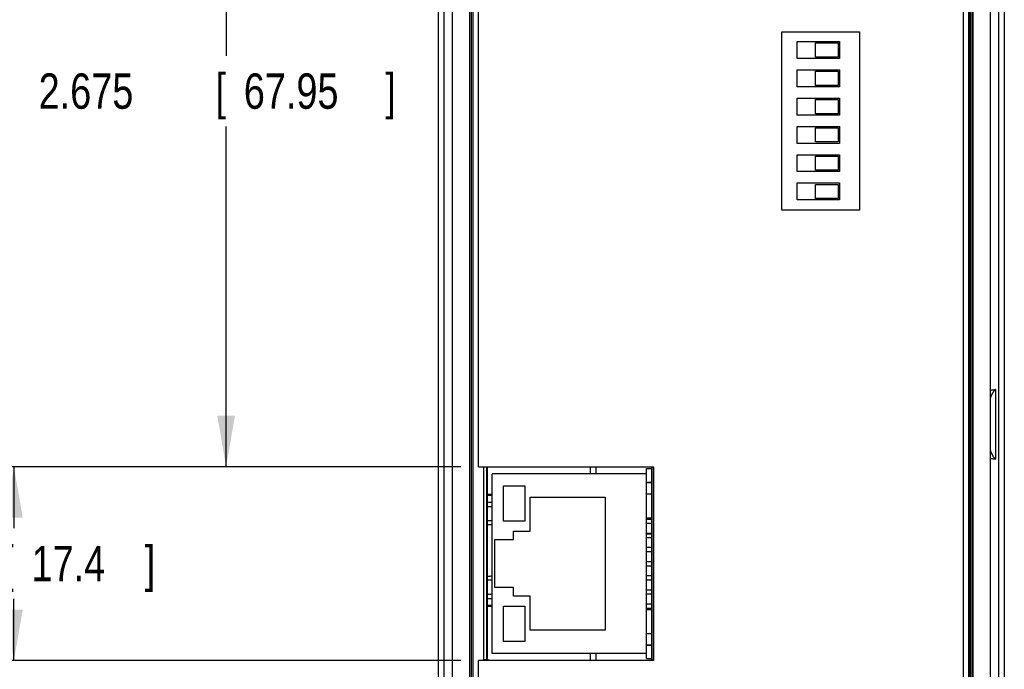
# Model space of a CAD drawing. Header units: inches. Extents: x 0 to 34, y 0 to 22.
# Tile 9 of 78: x 4.9 to 8.3, y 9.8 to 12.1. Entities that reach past the tile are written whole.
import ezdxf

# ---------------------------------------------------------------- set-up
doc = ezdxf.new("R2010")
doc.units = ezdxf.units.IN
doc.header["$LTSCALE"] = 1.87
doc.header["$MEASUREMENT"] = 0
doc.layers.get('0').update_dxf_attribs({"linetype": 'CONTINUOUS'})
doc.layers.add('DIMENSIONS', color=7, linetype='CONTINUOUS')
doc.styles.get("Standard").update_dxf_attribs({"font": 'txt', "width": 0.8})
doc.dimstyles.new('DIMSTYLE_1', dxfattribs={"dimtxt": 0.125, "dimasz": 0.18, "dimexe": 0.18, "dimexo": 0.0625, "dimgap": 0.09, "dimtad": 0, "dimtih": 1, "dimtoh": 1, "dimdec": 3, "dimzin": 4, "dimdsep": 46, "dimtxsty": 'STANDARD', "dimblk": '_FILLED', "dimblk1": '_FILLED', "dimblk2": '_FILLED', "dimcen": 0.09, "dimadec": 0, "dimazin": 0, "dimtp": 0.01, "dimtm": 0.01, "dimtfac": 1, "dimtdec": 3, "dimtofl": 0, "dimtmove": 0, "dimatfit": 3, "dimldrblk": '_FILLED', "dimfxl": 1, "dimtolj": 1, "dimtzin": 4, "dimarcsym": 0})

# ---------------------------------------------------------------- blocks, each defined once
blk = doc.blocks.new('_FILLED')
at = {"color": 0, "linetype": 'BYBLOCK'}
blk.add_solid([(0, 0), (-1, 0.174), (-1, -0.174)], dxfattribs=at)
blk = doc.blocks.new('*D8')
at = {"layer": 'DIMENSIONS', "color": 2, "linetype": 'CONTINUOUS'}
for p, q in [((7.276, 13.1749), (5.4635, 13.1749)), ((5.5885, 13.1749), (5.5885, 11.9528)), ((5.5885, 10.4999), (5.5885, 11.7028)), ((6.418, 10.4999), (5.4635, 10.4999))]:
    blk.add_line(p, q, dxfattribs=at)
at = {"layer": 'DIMENSIONS', "color": 2, "linetype": 'CONTINUOUS', "xscale": 0.18, "yscale": 0.18, "zscale": 0.18}
for p, rotation in [((5.5885, 13.1749), 90), ((5.5885, 10.4999), 270)]:
    blk.add_blockref('_FILLED', p, dxfattribs=dict(at, rotation=rotation))
at = {"layer": 'DIMENSIONS', "color": 2, "linetype": 'CONTINUOUS', "width": 0.8}
for s, p in [('[', (5.551, 11.7653)), (']', (6.151, 11.7653)), ('2.675', (4.926, 11.7653)), ('67.95', (5.651, 11.7653))]:
    blk.add_text(s, height=0.125, dxfattribs=at).set_placement(p)
blk = doc.blocks.new('*D9')
at = {"layer": 'DIMENSIONS', "color": 2, "linetype": 'CONTINUOUS'}
for p, q in [((6.418, 10.4999), (4.7135, 10.4999)), ((4.8385, 10.4999), (4.8385, 10.2824)), ((4.8385, 9.8149), (4.8385, 10.0324)), ((6.418, 9.8149), (4.7135, 9.8149))]:
    blk.add_line(p, q, dxfattribs=at)
at = {"layer": 'DIMENSIONS', "color": 2, "linetype": 'CONTINUOUS', "xscale": 0.18, "yscale": 0.18, "zscale": 0.18}
for p, rotation in [((4.8385, 10.4999), 90), ((4.8385, 9.8149), 270)]:
    blk.add_blockref('_FILLED', p, dxfattribs=dict(at, rotation=rotation))
at = {"layer": 'DIMENSIONS', "color": 2, "linetype": 'CONTINUOUS', "width": 0.8}
for s, p in [('[', (4.801, 10.0949)), (']', (5.301, 10.0949)), ('.685', (4.276, 10.0949)), ('17.4', (4.901, 10.0949))]:
    blk.add_text(s, height=0.125, dxfattribs=at).set_placement(p)

msp = doc.modelspace()

# ---------------------------------------------------------------- linework, layer by layer
at = {"color": 7, "linetype": 'CONTINUOUS'}
for p, q in [((6.3385, 8.2677), (6.3385, 13.0666)), ((6.3579, 13.0666), (6.3579, 8.2677)), ((8.319, 8.2677), (8.319, 13.0655)), ((8.3385, 13.0655), (8.3385, 8.2677)), ((6.3885, 8.316), (6.3885, 13.0192)), ((6.4485, 13.0192), (6.4485, 8.316)), ((8.2285, 8.316), (8.2285, 13.0181)), ((6.45, 8.3794), (6.45, 12.9551)), ((6.455, 12.955), (6.455, 8.3795)), ((6.4551, 8.3795), (6.4551, 12.955)), ((6.4601, 12.9549), (6.4601, 8.3796)), ((6.4805, 10.4999), (6.4805, 12.9549)), ((8.1935, 12.9518), (8.1935, 8.3835)), ((8.2131, 8.3835), (8.2131, 12.9518)), ((8.2181, 12.9518), (8.2181, 8.3835)), ((8.2183, 8.3835), (8.2183, 12.9518)), ((8.2233, 12.9518), (8.2233, 8.3835)), ((8.2885, 12.8472), (8.2885, 8.316)), ((7.5526, 11.4072), (7.5526, 12.0375)), ((7.5526, 12.0375), (7.8265, 12.0375)), ((7.8265, 12.0375), (7.8265, 11.4072)), ((7.6065, 11.9429), (7.6065, 12.0029)), ((7.6065, 12.0029), (7.7565, 12.0029)), ((7.6715, 11.9479), (7.6715, 11.9979)), ((7.6715, 11.9979), (7.7515, 11.9979)), ((7.7515, 11.9979), (7.7515, 11.9479)), ((7.7565, 12.0029), (7.7565, 11.9429)), ((7.7565, 11.9429), (7.6065, 11.9429)), ((7.7515, 11.9479), (7.6715, 11.9479)), ((7.6065, 11.8429), (7.6065, 11.9029)), ((7.6065, 11.9029), (7.7565, 11.9029)), ((7.7565, 11.9029), (7.7565, 11.8429)), ((7.6715, 11.8479), (7.6715, 11.8979)), ((7.6715, 11.8979), (7.7515, 11.8979)), ((7.7515, 11.8979), (7.7515, 11.8479)), ((7.7565, 11.8429), (7.6065, 11.8429)), ((7.7515, 11.8479), (7.6715, 11.8479)), ((7.6065, 11.7429), (7.6065, 11.8029)), ((7.6065, 11.8029), (7.7565, 11.8029)), ((7.6715, 11.7479), (7.6715, 11.7979)), ((7.6715, 11.7979), (7.7515, 11.7979)), ((7.7515, 11.7979), (7.7515, 11.7479)), ((7.7565, 11.8029), (7.7565, 11.7429)), ((7.7565, 11.7429), (7.6065, 11.7429)), ((7.7515, 11.7479), (7.6715, 11.7479)), ((7.6065, 11.6429), (7.6065, 11.7029)), ((7.6065, 11.7029), (7.7565, 11.7029)), ((7.6715, 11.6479), (7.6715, 11.6979)), ((7.6715, 11.6979), (7.7515, 11.6979)), ((7.7515, 11.6979), (7.7515, 11.6479)), ((7.7565, 11.7029), (7.7565, 11.6429)), ((7.7565, 11.6429), (7.6065, 11.6429)), ((7.7515, 11.6479), (7.6715, 11.6479)), ((7.6065, 11.5429), (7.6065, 11.6029)), ((7.6065, 11.6029), (7.7565, 11.6029)), ((7.6715, 11.5479), (7.6715, 11.5979)), ((7.6715, 11.5979), (7.7515, 11.5979)), ((7.7515, 11.5979), (7.7515, 11.5479)), ((7.7565, 11.6029), (7.7565, 11.5429)), ((7.7565, 11.5429), (7.6065, 11.5429)), ((7.7515, 11.5479), (7.6715, 11.5479)), ((7.6065, 11.4429), (7.6065, 11.5029)), ((7.6065, 11.5029), (7.7565, 11.5029)), ((7.6715, 11.4479), (7.6715, 11.4979)), ((7.6715, 11.4979), (7.7515, 11.4979)), ((7.7515, 11.4979), (7.7515, 11.4479)), ((7.7565, 11.5029), (7.7565, 11.4429)), ((7.7515, 11.4479), (7.6715, 11.4479)), ((7.7565, 11.4429), (7.6065, 11.4429)), ((7.8265, 11.4072), (7.5526, 11.4072)), ((8.3079, 10.7731), (8.3079, 10.5268)), ((6.4805, 10.4999), (7.0988, 10.4999)), ((6.4987, 9.817), (6.4987, 10.4999)), ((6.5086, 10.4999), (6.5086, 9.817)), ((6.5115, 10.4999), (6.5122, 10.4991)), ((6.5122, 9.8206), (6.5122, 10.4991)), ((6.5285, 9.8399), (6.5285, 10.4749)), ((7.0735, 10.4749), (6.5285, 10.4749)), ((6.8758, 10.4749), (6.8758, 10.4999)), ((6.8955, 10.4999), (6.8955, 10.4749)), ((7.0735, 9.8214), (7.0735, 10.4934)), ((7.0735, 10.4934), (7.0912, 10.4934)), ((7.0912, 10.4996), (7.0915, 10.4999)), ((7.0912, 10.4996), (7.0912, 9.8201)), ((7.0943, 9.817), (7.0943, 10.4999)), ((7.0988, 10.4999), (7.0988, 9.8149)), ((7.0735, 10.4454), (7.0912, 10.4454)), ((7.0735, 10.4444), (7.0912, 10.4444)), ((6.5122, 10.4036), (6.5285, 10.4032)), ((6.5685, 10.3074), (6.5685, 10.4324)), ((6.5685, 10.4324), (6.6435, 10.4324)), ((6.6435, 10.4324), (6.6435, 10.3074)), ((7.0735, 10.4044), (7.0912, 10.4044)), ((6.5122, 10.4017), (6.5285, 10.4013)), ((6.5122, 10.3988), (6.5285, 10.3984)), ((6.5285, 10.3738), (6.5122, 10.3738)), ((6.6635, 10.2724), (6.6635, 10.3924)), ((6.6635, 10.3924), (6.9285, 10.3924)), ((6.9285, 10.3924), (6.9285, 9.9224)), ((6.5122, 10.3597), (6.5285, 10.3597)), ((6.5285, 10.3082), (6.5122, 10.3084)), ((6.6435, 10.3074), (6.5685, 10.3074)), ((7.0735, 10.3194), (7.0912, 10.3194)), ((7.0735, 10.3149), (7.0912, 10.3149)), ((7.0735, 10.2999), (7.0912, 10.2999)), ((6.6035, 10.2424), (6.6035, 10.2724)), ((6.6035, 10.2724), (6.6635, 10.2724)), ((7.0735, 10.2649), (7.0912, 10.2649)), ((6.5385, 10.0724), (6.5385, 10.2424)), ((6.5385, 10.2424), (6.6035, 10.2424)), ((7.0912, 10.2609), (7.0735, 10.2609)), ((7.0735, 10.2499), (7.0912, 10.2499)), ((7.0735, 10.2149), (7.0912, 10.2149)), ((7.0735, 10.1999), (7.0912, 10.1999)), ((7.0735, 10.1649), (7.0912, 10.1649)), ((7.0735, 10.1499), (7.0912, 10.1499)), ((6.5122, 10.0997), (6.5285, 10.0999)), ((7.0735, 10.1149), (7.0912, 10.1149)), ((7.0735, 10.0999), (7.0912, 10.0999)), ((6.6035, 10.0724), (6.5385, 10.0724)), ((6.6035, 10.0424), (6.6035, 10.0724)), ((7.0735, 10.0649), (7.0912, 10.0649)), ((6.5285, 10.0478), (6.5122, 10.0478)), ((6.5122, 10.0337), (6.5285, 10.0337)), ((6.6635, 10.0424), (6.6035, 10.0424)), ((6.6635, 9.9224), (6.6635, 10.0424)), ((7.0735, 10.0499), (7.0912, 10.0499)), ((6.5285, 10.0094), (6.5122, 10.009)), ((6.5122, 10.0061), (6.5285, 10.0065)), ((6.5685, 9.8824), (6.5685, 10.0074)), ((6.5685, 10.0074), (6.6435, 10.0074)), ((6.6435, 10.0074), (6.6435, 9.8824)), ((7.0735, 10.0149), (7.0912, 10.0149)), ((7.0735, 9.9999), (7.0912, 9.9999)), ((7.0735, 9.9954), (7.0912, 9.9954)), ((6.9285, 9.9224), (6.6635, 9.9224)), ((6.6435, 9.8824), (6.5685, 9.8824)), ((7.0735, 9.9104), (7.0912, 9.9104)), ((7.0735, 9.8704), (7.0912, 9.8704)), ((7.0735, 9.8694), (7.0912, 9.8694)), ((6.4805, 8.3796), (6.4805, 9.8149)), ((7.0988, 9.8149), (6.4805, 9.8149)), ((6.5122, 9.8206), (6.5086, 9.817)), ((6.5165, 9.8149), (6.5172, 9.8156)), ((6.5172, 9.8156), (7.0862, 9.8151)), ((7.0735, 9.8399), (6.5285, 9.8399)), ((6.8758, 9.8153), (6.8758, 9.8399)), ((6.8955, 9.8399), (6.8955, 9.8153)), ((7.0735, 9.8214), (7.0912, 9.8214)), ((7.0862, 9.8151), (7.0865, 9.8149)), ((7.0943, 9.817), (7.0912, 9.8201)), ((7.0943, 9.817), (7.0988, 9.817))]:
    msp.add_line(p, q, dxfattribs=at)
for points, knots in [([(8.3079, 10.7731), (8.3078, 10.7731), (8.3075, 10.773), (8.307, 10.7728), (8.3064, 10.7725), (8.3059, 10.7722), (8.3053, 10.7717), (8.3047, 10.7712), (8.304, 10.7705), (8.3034, 10.7698), (8.3027, 10.7689), (8.3019, 10.7679), (8.3011, 10.7668), (8.3003, 10.7656), (8.2994, 10.7643), (8.2984, 10.7627), (8.2974, 10.761), (8.2963, 10.7591), (8.2951, 10.757), (8.2939, 10.7546), (8.2927, 10.7521), (8.2915, 10.7495), (8.2905, 10.7471), (8.2898, 10.7448), (8.2892, 10.7427), (8.2888, 10.7408), (8.2885, 10.7391), (8.2885, 10.738), (8.2885, 10.7374)], [0, 0, 0, 0, 0.010866, 0.023483, 0.037802, 0.053832, 0.071685, 0.09137, 0.113112, 0.137113, 0.163507, 0.192576, 0.224621, 0.259905, 0.298806, 0.341723, 0.389075, 0.441268, 0.49917, 0.563758, 0.6328, 0.701582, 0.765716, 0.823124, 0.874373, 0.920431, 0.962069, 1, 1, 1, 1]), ([(8.2885, 10.7704), (8.2905, 10.7707), (8.2948, 10.7712), (8.3013, 10.7721), (8.3057, 10.7727), (8.3079, 10.7731)], [0, 0, 0, 0, 0.318182, 0.661322, 1, 1, 1, 1]), ([(8.2885, 10.5625), (8.2885, 10.562), (8.2885, 10.5608), (8.2888, 10.5591), (8.2892, 10.5572), (8.2898, 10.5551), (8.2905, 10.5529), (8.2915, 10.5504), (8.2927, 10.5478), (8.2939, 10.5453), (8.2951, 10.5429), (8.2963, 10.5408), (8.2974, 10.5389), (8.2984, 10.5372), (8.2994, 10.5357), (8.3003, 10.5343), (8.3011, 10.5331), (8.3019, 10.532), (8.3027, 10.531), (8.3034, 10.5302), (8.304, 10.5294), (8.3047, 10.5288), (8.3053, 10.5282), (8.3059, 10.5277), (8.3064, 10.5274), (8.307, 10.5271), (8.3075, 10.5269), (8.3078, 10.5269), (8.3079, 10.5268)], [0, 0, 0, 0, 0.037934, 0.079559, 0.125593, 0.176804, 0.234166, 0.29828, 0.367119, 0.436213, 0.500853, 0.558756, 0.610932, 0.658283, 0.701205, 0.740112, 0.775399, 0.807446, 0.836519, 0.862919, 0.886928, 0.90868, 0.928366, 0.94621, 0.962222, 0.976525, 0.989132, 1, 1, 1, 1]), ([(8.2885, 10.5295), (8.2907, 10.5293), (8.2951, 10.5287), (8.3016, 10.5278), (8.3059, 10.5272), (8.3079, 10.5268)], [0, 0, 0, 0, 0.341572, 0.679786, 1, 1, 1, 1]), ([(6.5086, 9.817), (6.5086, 9.817), (6.5085, 9.817), (6.5084, 9.817), (6.5081, 9.817), (6.5078, 9.817), (6.5073, 9.817), (6.5068, 9.817), (6.5062, 9.817), (6.5056, 9.817), (6.5049, 9.817), (6.5041, 9.817), (6.5033, 9.817), (6.5024, 9.817), (6.5015, 9.817), (6.5006, 9.817), (6.4996, 9.8171), (6.499, 9.817), (6.4987, 9.817)], [0, 0, 0, 0, 0.007946, 0.025031, 0.051095, 0.085893, 0.129102, 0.180335, 0.239123, 0.304923, 0.377125, 0.45506, 0.538002, 0.625187, 0.715832, 0.809105, 0.904131, 1, 1, 1, 1]), ([(6.4987, 9.817), (6.4987, 9.8167), (6.4987, 9.8159), (6.4988, 9.8152), (6.4988, 9.8149)], [0, 0, 0, 0, 0.498485, 1, 1, 1, 1]), ([(6.5091, 9.8149), (6.5091, 9.8149), (6.5091, 9.815), (6.5089, 9.8154), (6.5088, 9.8159), (6.5087, 9.8165), (6.5086, 9.8169), (6.5086, 9.817)], [0, 0, 0, 0, 0.00751, 0.254987, 0.502849, 0.751166, 1, 1, 1, 1]), ([(6.5178, 9.8154), (6.5166, 9.8154), (6.5145, 9.8157), (6.5124, 9.8179), (6.5122, 9.8197), (6.5122, 9.8206)], [0, 0, 0, 0, 0.406722, 0.697912, 1, 1, 1, 1]), ([(7.0912, 9.8201), (7.0912, 9.8191), (7.091, 9.8172), (7.0891, 9.8153), (7.0875, 9.8153), (7.0868, 9.8153)], [0, 0, 0, 0, 0.39032, 0.732076, 1, 1, 1, 1]), ([(7.0943, 9.817), (7.0943, 9.8169), (7.0942, 9.8165), (7.0941, 9.8159), (7.094, 9.8154), (7.0938, 9.815), (7.0938, 9.8149), (7.0938, 9.8149)], [0, 0, 0, 0, 0.248944, 0.497194, 0.744856, 0.99204, 1, 1, 1, 1])]:
    msp.add_open_spline(points, degree=3, knots=knots, dxfattribs=at)
for points in [[(6.5122, 10.4991), (6.5122, 10.4994), (6.5122, 10.4996), (6.5122, 10.4999)], [(7.0912, 10.4999), (7.0912, 10.4998), (7.0912, 10.4997), (7.0912, 10.4996)], [(6.5122, 10.2959), (6.5176, 10.2958), (6.523, 10.2958), (6.5285, 10.2957)], [(6.5285, 10.1124), (6.523, 10.1123), (6.5176, 10.1123), (6.5122, 10.1122)]]:
    msp.add_open_spline(points, degree=3, dxfattribs=at)

# ---------------------------------------------------------------- dimensions: what is measured, and where the dimension line sits
at = {"layer": 'DIMENSIONS', "color": 2, "linetype": 'CONTINUOUS'}
for base, p2, angle, picture, middle in [((5.5885, 13.1749), (7.276, 13.1749), 90, '*D8', (5.5885, 11.8278)), ((4.8385, 9.8149), (6.418, 9.8149), 270, '*D9', (4.8385, 10.1574))]:
    dim = msp.add_linear_dim(base=base, p1=(6.418, 10.4999), p2=p2, angle=angle, dimstyle='DIMSTYLE_1', dxfattribs=at)
    dim.commit()
    dim.dimension.update_dxf_attribs({"geometry": picture, "text_midpoint": middle, "dimtype": 160})

doc.saveas('drawing.dxf')
